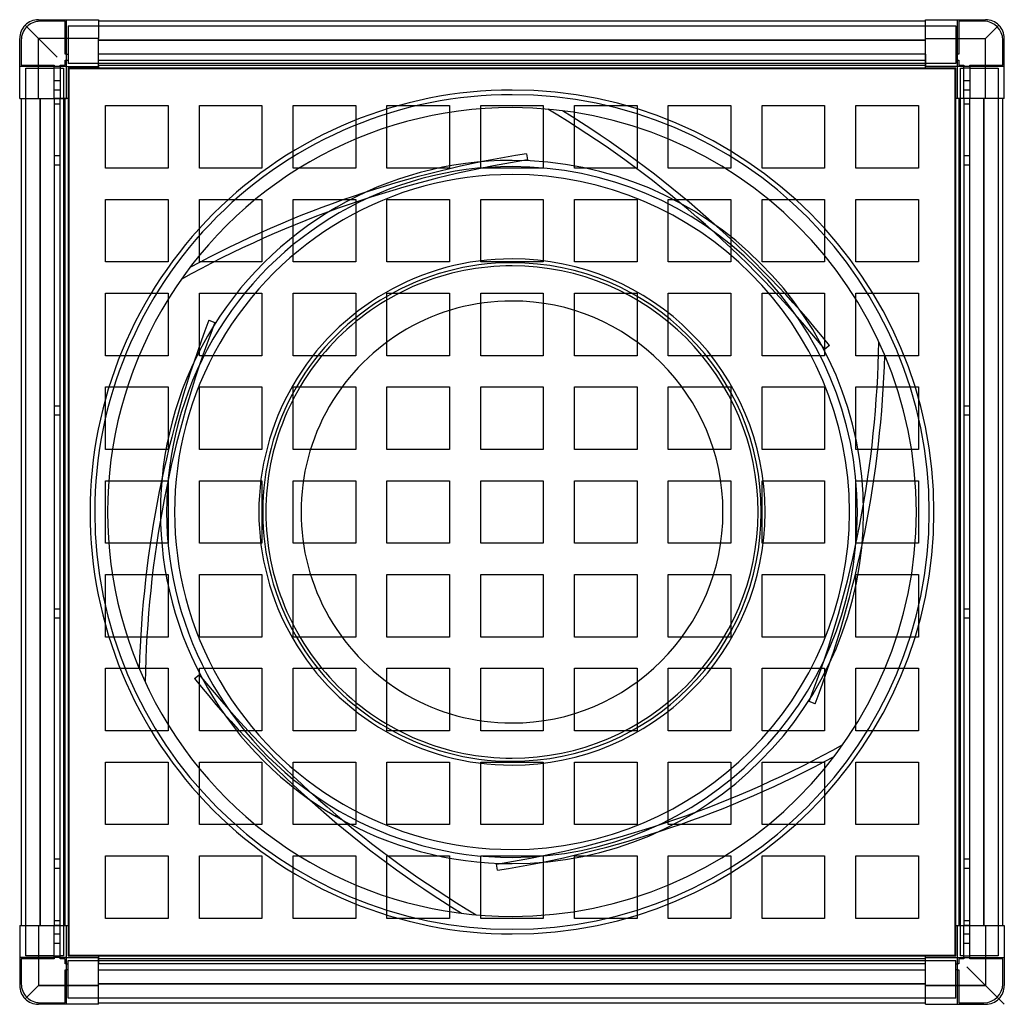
# Model space of a CAD drawing. Header units: millimetres. Extents: x -315 to 315, y -315 to 315.
import ezdxf

# ---------------------------------------------------------------- set-up
doc = ezdxf.new("R2010")
doc.units = ezdxf.units.MM
doc.layers.add('HIDDEN', color=7, linetype='Continuous')
doc.layers.add('THICK', color=7, linetype='Continuous')

msp = doc.modelspace()

# ---------------------------------------------------------------- linework, layer by layer
at = {"layer": 'HIDDEN'}
for p, q in [((-303, 315), (-303, 315)), ((-303, 315), (-303, 315)), ((-285, 315), (-285, 315)), ((-285, 315), (-285, 315)), ((-285, 285), (-285, 315)), ((-264.6, 315), (-264.6, 315)), ((-264.6, 315), (-264.6, 315)), ((264.6, 315), (264.6, 315)), ((264.6, 315), (264.6, 315)), ((285, 315), (285, 315)), ((285, 285), (285, 315)), ((285, 315), (285, 315)), ((303, 315), (303, 315)), ((303, 315), (303, 315)), ((-303, 303), (-311.49, 311.49)), ((-302, 314), (-302, 314)), ((-286, 314), (-302, 314)), ((-286, 314), (-286, 314)), ((-286, 293), (-286, 314)), ((-284, 311), (284, 311)), ((-284, 311), (-284, 287)), ((-284, 311), (-284, 311)), ((-264.6, 314), (-264.6, 314)), ((-264.6, 314), (-264.6, 314)), ((264.6, 314), (264.6, 314)), ((264.6, 314), (264.6, 314)), ((284, 311), (284, 287)), ((284, 311), (284, 311)), ((286, 314), (286, 314)), ((302, 314), (286, 314)), ((286, 314), (286, 293)), ((302, 314), (302, 314)), ((303, 303), (311.49, 311.49)), ((-315, 303), (-315, 303)), ((-315, 303), (-315, 303)), ((-303, 264.6), (-303, 303)), ((-264.6, 303), (-303, 303)), ((264.6, 303), (303, 303)), ((303, 264.6), (303, 303)), ((315, 303), (315, 303)), ((315, 303), (315, 303)), ((-314, 302), (-314, 302)), ((-314, 302), (-314, 286)), ((-264.6, 302), (264.6, 302)), ((314, 302), (314, 302)), ((314, 286), (314, 302)), ((-286, 293), (-286, 293)), ((-285, 293), (-286, 293)), ((-285, 293), (-284, 293)), ((-284, 293), (-284, 293)), ((-264.6, 293), (-264.6, 293)), ((-264.6, 293), (-264.6, 293)), ((-264.6, 293), (-264.6, 293)), ((-264.6, 293), (-264.6, 293)), ((264.6, 293), (-264.6, 293)), ((-264.6, 289), (-264.6, 293)), ((264.6, 293), (264.6, 293)), ((264.6, 293), (264.6, 289)), ((264.6, 293), (264.6, 293)), ((264.6, 293), (264.6, 293)), ((264.6, 293), (264.6, 293)), ((284, 293), (284, 293)), ((285, 293), (284, 293)), ((286, 293), (285, 293)), ((286, 293), (286, 293)), ((-315, 285), (-315, 285)), ((-315, 285), (-315, 285)), ((-285, 285), (-315, 285)), ((-314, 286), (-314, 286)), ((-314, 286), (-293, 286)), ((-311, 284), (-293, 284)), ((-311, -284), (-311, 284)), ((-311, 284), (-311, 284)), ((-293, 286), (-293, 285)), ((-293, 286), (-293, 286)), ((-293, 264.6), (-293, 285)), ((-293, 284), (-293, 284)), ((-289, 284), (-293, 284)), ((-289, 286), (-289, 286)), ((-289, 285), (-289, 286)), ((-289, 286), (-286, 286)), ((-289, 285), (-289, 264.6)), ((-289, 284), (-289, 284)), ((-289, 284), (-287, 284)), ((-287, 284), (-287, -284)), ((-287, 284), (-287, 284)), ((-286, 289), (-285, 289)), ((-286, 289), (-286, 289)), ((-286, 286), (-286, 289)), ((-286, 286), (-286, 286)), ((-285, 289), (-284, 289)), ((-285, 285), (-285, 285)), ((-285, 285), (-285, 285)), ((-285, 285), (-285, 285)), ((-285, 285), (-285, 285)), ((-284, 289), (-284, 289)), ((284, 287), (-284, 287)), ((-284, 287), (-284, 287)), ((-284, 284), (-284, 284)), ((-284, 284), (-284, 284)), ((283.5, 283.5), (-283.5, 283.5)), ((-283.5, 283.5), (-283.5, 283.5)), ((-283.5, 283.5), (-283.5, -283.5)), ((-264.6, 289), (-264.6, 289)), ((-264.6, 289), (-264.6, 289)), ((-264.6, 289), (-264.6, 289)), ((-264.6, 289), (264.6, 289)), ((-264.6, 289), (-264.6, 289)), ((-264.6, 286), (-264.6, 289)), ((-264.6, 285), (-264.6, 286)), ((-264.6, 286), (-264.6, 286)), ((-264.6, 286), (-264.6, 286)), ((-264.6, 286), (-264.6, 286)), ((-264.6, 286), (-264.6, 286)), ((-264.6, 285), (-264.6, 285)), ((-264.6, 285), (-264.6, 285)), ((-264.6, 285), (-264.6, 285)), ((-264.6, 285), (-264.6, 285)), ((-264.6, 285), (-264.6, 285)), ((-264.6, 285), (-264.6, 285)), ((-264.6, 284), (-264.6, 284)), ((-264.6, 284), (-264.6, 284)), ((264.6, 289), (264.6, 289)), ((264.6, 289), (264.6, 289)), ((264.6, 289), (264.6, 289)), ((264.6, 289), (264.6, 289)), ((264.6, 289), (264.6, 286)), ((264.6, 286), (264.6, 285)), ((264.6, 286), (264.6, 286)), ((264.6, 286), (264.6, 286)), ((264.6, 286), (264.6, 286)), ((264.6, 286), (264.6, 286)), ((264.6, 285), (264.6, 285)), ((264.6, 285), (264.6, 285)), ((264.6, 285), (264.6, 285)), ((264.6, 285), (264.6, 285)), ((264.6, 285), (264.6, 285)), ((264.6, 285), (264.6, 285)), ((264.6, 284), (264.6, 284)), ((264.6, 284), (264.6, 284)), ((283.5, 283.5), (283.5, 283.5)), ((283.5, -283.5), (283.5, 283.5)), ((284, 289), (284, 289)), ((285, 289), (284, 289)), ((284, 287), (284, 287)), ((284, 284), (284, 284)), ((284, 284), (284, 284)), ((285, 289), (286, 289)), ((285, 285), (285, 285)), ((315, 285), (285, 285)), ((285, 285), (285, 285)), ((285, 285), (285, 285)), ((285, 285), (285, 285)), ((286, 289), (286, 289)), ((286, 289), (286, 286)), ((286, 286), (286, 286)), ((286, 286), (289, 286)), ((287, 284), (289, 284)), ((287, -284), (287, 284)), ((287, 284), (287, 284)), ((289, 286), (289, 285)), ((289, 286), (289, 286)), ((289, 264.6), (289, 285)), ((289, 284), (289, 284)), ((293, 284), (289, 284)), ((293, 286), (293, 286)), ((293, 285), (293, 286)), ((293, 286), (314, 286)), ((293, 285), (293, 264.6)), ((293, 284), (293, 284)), ((293, 284), (311, 284)), ((311, 284), (311, -284)), ((311, 284), (311, 284)), ((314, 286), (314, 286)), ((315, 285), (315, 285)), ((315, 285), (315, 285)), ((-293, 276), (-289, 276)), ((-293, 276), (-289, 276)), ((289, 276), (293, 276)), ((289, 276), (293, 276)), ((-315, 264.6), (-315, 264.6)), ((-315, 264.6), (-315, 264.6)), ((-314, 264.6), (-314, 264.6)), ((-314, 264.6), (-314, 264.6)), ((-302, -264.6), (-302, 264.6)), ((-289, 270), (-293, 270)), ((-289, 270), (-293, 270)), ((-293, 264.6), (-293, -264.6)), ((-293, 264.6), (-293, 264.6)), ((-293, 264.6), (-293, 264.6)), ((-293, 264.6), (-293, 264.6)), ((-293, 264.6), (-293, 264.6)), ((-289, 264.6), (-293, 264.6)), ((-289, 264.6), (-289, 264.6)), ((-289, 264.6), (-289, 264.6)), ((-289, -264.6), (-289, 264.6)), ((-289, 264.6), (-289, 264.6)), ((-289, 264.6), (-289, 264.6)), ((-286, 264.6), (-289, 264.6)), ((-285, 264.6), (-286, 264.6)), ((-286, 264.6), (-286, 264.6)), ((-286, 264.6), (-286, 264.6)), ((-286, 264.6), (-286, 264.6)), ((-286, 264.6), (-286, 264.6)), ((-285, 264.6), (-285, 264.6)), ((-285, 264.6), (-285, 264.6)), ((-285, 264.6), (-285, 264.6)), ((-285, 264.6), (-285, 264.6)), ((-285, 264.6), (-285, 264.6)), ((-285, 264.6), (-285, 264.6)), ((-284, 264.6), (-284, 264.6)), ((-284, 264.6), (-284, 264.6)), ((284, 264.6), (284, 264.6)), ((284, 264.6), (284, 264.6)), ((285, 264.6), (285, 264.6)), ((285, 264.6), (285, 264.6)), ((285, 264.6), (285, 264.6)), ((285, 264.6), (285, 264.6)), ((285, 264.6), (285, 264.6)), ((286, 264.6), (285, 264.6)), ((285, 264.6), (285, 264.6)), ((286, 264.6), (286, 264.6)), ((286, 264.6), (286, 264.6)), ((289, 264.6), (286, 264.6)), ((286, 264.6), (286, 264.6)), ((286, 264.6), (286, 264.6)), ((293, 270), (289, 270)), ((293, 270), (289, 270)), ((289, 264.6), (289, -264.6)), ((289, 264.6), (289, 264.6)), ((289, 264.6), (289, 264.6)), ((289, 264.6), (289, 264.6)), ((289, 264.6), (289, 264.6)), ((293, 264.6), (289, 264.6)), ((293, 264.6), (293, 264.6)), ((293, 264.6), (293, 264.6)), ((293, -264.6), (293, 264.6)), ((293, 264.6), (293, 264.6)), ((293, 264.6), (293, 264.6)), ((302, 264.6), (302, -264.6)), ((314, 264.6), (314, 264.6)), ((314, 264.6), (314, 264.6)), ((315, 264.6), (315, 264.6)), ((315, 264.6), (315, 264.6)), ((-293, 261), (-293, 261)), ((-289, 261), (-293, 261)), ((-289, 261), (-289, 261)), ((-260, 260), (-260, 260)), ((-260, 220), (-260, 260)), ((-260, 260), (-220, 260)), ((-220, 260), (-220, 260)), ((-220, 260), (-220, 220)), ((-200, 260), (-200, 260)), ((-200, 220), (-200, 260)), ((-200, 260), (-160, 260)), ((-160, 260), (-160, 260)), ((-160, 260), (-160, 220)), ((-140, 260), (-140, 260)), ((-140, 220), (-140, 260)), ((-140, 260), (-100, 260)), ((-100, 260), (-100, 260)), ((-100, 260), (-100, 220)), ((-80, 260), (-80, 260)), ((-80, 220), (-80, 260)), ((-80, 260), (-40, 260)), ((-40, 260), (-40, 260)), ((-40, 260), (-40, 220)), ((-20, 260), (-20, 260)), ((-20, 220), (-20, 260)), ((-20, 260), (20, 260)), ((20, 260), (20, 260)), ((20, 260), (20, 220)), ((40, 260), (40, 260)), ((40, 220), (40, 260)), ((40, 260), (80, 260)), ((80, 260), (80, 260)), ((80, 260), (80, 220)), ((100, 260), (100, 260)), ((100, 220), (100, 260)), ((100, 260), (140, 260)), ((140, 260), (140, 260)), ((140, 260), (140, 220)), ((160, 260), (160, 260)), ((160, 220), (160, 260)), ((160, 260), (200, 260)), ((200, 260), (200, 260)), ((200, 260), (200, 220)), ((220, 260), (220, 260)), ((220, 220), (220, 260)), ((220, 260), (260, 260)), ((260, 260), (260, 260)), ((260, 260), (260, 220)), ((289, 261), (289, 261)), ((293, 261), (289, 261)), ((293, 261), (293, 261)), ((22.97, 257.73), (22.97, 257.73)), ((32.34, 256.72), (32.34, 256.72)), ((-293, 228), (-289, 228)), ((-293, 228), (-289, 228)), ((9.25, 229.27), (9.87, 225.32)), ((9.25, 229.27), (9.25, 229.27)), ((289, 228), (293, 228)), ((289, 228), (293, 228)), ((-289, 222), (-293, 222)), ((-289, 222), (-293, 222)), ((9.87, 225.32), (9.87, 225.32)), ((293, 222), (289, 222)), ((293, 222), (289, 222)), ((-260, 220), (-260, 220)), ((-220, 220), (-260, 220)), ((-220, 220), (-220, 220)), ((-200, 220), (-200, 220)), ((-160, 220), (-200, 220)), ((-160, 220), (-160, 220)), ((-140, 220), (-140, 220)), ((-100, 220), (-140, 220)), ((-100, 220), (-100, 220)), ((-80, 220), (-80, 220)), ((-40, 220), (-80, 220)), ((-40, 220), (-40, 220)), ((-20, 220), (-20, 220)), ((20, 220), (-20, 220)), ((20, 220), (20, 220)), ((40, 220), (40, 220)), ((80, 220), (40, 220)), ((80, 220), (80, 220)), ((100, 220), (100, 220)), ((140, 220), (100, 220)), ((140, 220), (140, 220)), ((160, 220), (160, 220)), ((200, 220), (160, 220)), ((200, 220), (200, 220)), ((220, 220), (220, 220)), ((260, 220), (220, 220)), ((260, 220), (260, 220)), ((-260, 200), (-260, 200)), ((-260, 160), (-260, 200)), ((-260, 200), (-220, 200)), ((-220, 200), (-220, 200)), ((-220, 200), (-220, 160)), ((-200, 200), (-200, 200)), ((-200, 160), (-200, 200)), ((-200, 200), (-160, 200)), ((-160, 200), (-160, 200)), ((-160, 200), (-160, 160)), ((-140, 200), (-140, 200)), ((-140, 160), (-140, 200)), ((-140, 200), (-100, 200)), ((-100, 200), (-100, 200)), ((-100, 200), (-100, 160)), ((-80, 200), (-80, 200)), ((-80, 160), (-80, 200)), ((-80, 200), (-40, 200)), ((-40, 200), (-40, 200)), ((-40, 200), (-40, 160)), ((-20, 200), (-20, 200)), ((-20, 160), (-20, 200)), ((-20, 200), (20, 200)), ((20, 200), (20, 200)), ((20, 200), (20, 160)), ((40, 200), (40, 200)), ((40, 160), (40, 200)), ((40, 200), (80, 200)), ((80, 200), (80, 200)), ((80, 200), (80, 160)), ((100, 200), (100, 200)), ((100, 160), (100, 200)), ((100, 200), (140, 200)), ((140, 200), (140, 200)), ((140, 200), (140, 160)), ((160, 200), (160, 200)), ((160, 160), (160, 200)), ((160, 200), (200, 200)), ((200, 200), (200, 200)), ((200, 200), (200, 160)), ((220, 200), (220, 200)), ((220, 160), (220, 200)), ((220, 200), (260, 200)), ((260, 200), (260, 200)), ((260, 200), (260, 160)), ((-260, 160), (-260, 160)), ((-220, 160), (-260, 160)), ((-220, 160), (-220, 160)), ((-200, 160), (-200, 160)), ((-160, 160), (-200, 160)), ((-160, 160), (-160, 160)), ((-140, 160), (-140, 160)), ((-100, 160), (-140, 160)), ((-100, 160), (-100, 160)), ((-80, 160), (-80, 160)), ((-40, 160), (-80, 160)), ((-40, 160), (-40, 160)), ((-20, 160), (-20, 160)), ((20, 160), (-20, 160)), ((20, 160), (20, 160)), ((40, 160), (40, 160)), ((80, 160), (40, 160)), ((80, 160), (80, 160)), ((100, 160), (100, 160)), ((140, 160), (100, 160)), ((140, 160), (140, 160)), ((160, 160), (160, 160)), ((200, 160), (160, 160)), ((200, 160), (200, 160)), ((220, 160), (220, 160)), ((260, 160), (220, 160)), ((260, 160), (260, 160)), ((-206.16, 156.37), (-206.16, 156.37)), ((-211.72, 148.76), (-211.72, 148.76)), ((-260, 140), (-260, 140)), ((-260, 100), (-260, 140)), ((-260, 140), (-220, 140)), ((-220, 140), (-220, 140)), ((-220, 140), (-220, 100)), ((-200, 140), (-200, 140)), ((-200, 100), (-200, 140)), ((-200, 140), (-160, 140)), ((-160, 140), (-160, 140)), ((-160, 140), (-160, 100)), ((-140, 140), (-140, 140)), ((-140, 100), (-140, 140)), ((-140, 140), (-100, 140)), ((-100, 140), (-100, 140)), ((-100, 140), (-100, 100)), ((-80, 140), (-80, 140)), ((-80, 100), (-80, 140)), ((-80, 140), (-40, 140)), ((-40, 140), (-40, 140)), ((-40, 140), (-40, 100)), ((-20, 140), (-20, 140)), ((-20, 100), (-20, 140)), ((-20, 140), (20, 140)), ((20, 140), (20, 140)), ((20, 140), (20, 100)), ((40, 140), (40, 140)), ((40, 100), (40, 140)), ((40, 140), (80, 140)), ((80, 140), (80, 140)), ((80, 140), (80, 100)), ((100, 140), (100, 140)), ((100, 100), (100, 140)), ((100, 140), (140, 140)), ((140, 140), (140, 140)), ((140, 140), (140, 100)), ((160, 140), (160, 140)), ((160, 100), (160, 140)), ((160, 140), (200, 140)), ((200, 140), (200, 140)), ((200, 140), (200, 100)), ((220, 140), (220, 140)), ((220, 100), (220, 140)), ((220, 140), (260, 140)), ((260, 140), (260, 140)), ((260, 140), (260, 100)), ((-193.93, 122.64), (-190.19, 121.21)), ((-193.93, 122.64), (-193.93, 122.64)), ((-190.19, 121.21), (-190.19, 121.21)), ((234.68, 108.97), (234.68, 108.97)), ((203.18, 106.63), (200.07, 104.11)), ((200.07, 104.11), (200.07, 104.11)), ((203.18, 106.63), (203.18, 106.63)), ((-260, 100), (-260, 100)), ((-220, 100), (-260, 100)), ((-220, 100), (-220, 100)), ((-200, 100), (-200, 100)), ((-160, 100), (-200, 100)), ((-160, 100), (-160, 100)), ((-140, 100), (-140, 100)), ((-100, 100), (-140, 100)), ((-100, 100), (-100, 100)), ((-80, 100), (-80, 100)), ((-40, 100), (-80, 100)), ((-40, 100), (-40, 100)), ((-20, 100), (-20, 100)), ((20, 100), (-20, 100)), ((20, 100), (20, 100)), ((40, 100), (40, 100)), ((80, 100), (40, 100)), ((80, 100), (80, 100)), ((100, 100), (100, 100)), ((140, 100), (100, 100)), ((140, 100), (140, 100)), ((160, 100), (160, 100)), ((200, 100), (160, 100)), ((200, 100), (200, 100)), ((220, 100), (220, 100)), ((260, 100), (220, 100)), ((238.5, 100.35), (238.5, 100.35)), ((260, 100), (260, 100)), ((-260, 80), (-260, 80)), ((-260, 40), (-260, 80)), ((-260, 80), (-220, 80)), ((-220, 80), (-220, 80)), ((-220, 80), (-220, 40)), ((-200, 80), (-200, 80)), ((-200, 40), (-200, 80)), ((-200, 80), (-160, 80)), ((-160, 80), (-160, 80)), ((-160, 80), (-160, 40)), ((-140, 80), (-140, 80)), ((-140, 40), (-140, 80)), ((-140, 80), (-100, 80)), ((-100, 80), (-100, 80)), ((-100, 80), (-100, 40)), ((-80, 80), (-80, 80)), ((-80, 40), (-80, 80)), ((-80, 80), (-40, 80)), ((-40, 80), (-40, 80)), ((-40, 80), (-40, 40)), ((-20, 80), (-20, 80)), ((-20, 40), (-20, 80)), ((-20, 80), (20, 80)), ((20, 80), (20, 80)), ((20, 80), (20, 40)), ((40, 80), (40, 80)), ((40, 40), (40, 80)), ((40, 80), (80, 80)), ((80, 80), (80, 80)), ((80, 80), (80, 40)), ((100, 80), (100, 80)), ((100, 40), (100, 80)), ((100, 80), (140, 80)), ((140, 80), (140, 80)), ((140, 80), (140, 40)), ((160, 80), (160, 80)), ((160, 40), (160, 80)), ((160, 80), (200, 80)), ((200, 80), (200, 80)), ((200, 80), (200, 40)), ((220, 80), (220, 80)), ((220, 40), (220, 80)), ((220, 80), (260, 80)), ((260, 80), (260, 80)), ((260, 80), (260, 40)), ((-293, 68), (-289, 68)), ((-293, 68), (-289, 68)), ((289, 68), (293, 68)), ((289, 68), (293, 68)), ((-289, 62), (-293, 62)), ((-289, 62), (-293, 62)), ((293, 62), (289, 62)), ((293, 62), (289, 62)), ((-260, 40), (-260, 40)), ((-220, 40), (-260, 40)), ((-220, 40), (-220, 40)), ((-200, 40), (-200, 40)), ((-160, 40), (-200, 40)), ((-160, 40), (-160, 40)), ((-140, 40), (-140, 40)), ((-100, 40), (-140, 40)), ((-100, 40), (-100, 40)), ((-80, 40), (-80, 40)), ((-40, 40), (-80, 40)), ((-40, 40), (-40, 40)), ((-20, 40), (-20, 40)), ((20, 40), (-20, 40)), ((20, 40), (20, 40)), ((40, 40), (40, 40)), ((80, 40), (40, 40)), ((80, 40), (80, 40)), ((100, 40), (100, 40)), ((140, 40), (100, 40)), ((140, 40), (140, 40)), ((160, 40), (160, 40)), ((200, 40), (160, 40)), ((200, 40), (200, 40)), ((220, 40), (220, 40)), ((260, 40), (220, 40)), ((260, 40), (260, 40)), ((-260, 20), (-260, 20)), ((-260, -20), (-260, 20)), ((-260, 20), (-220, 20)), ((-220, 20), (-220, 20)), ((-220, 20), (-220, -20)), ((-200, 20), (-200, 20)), ((-200, -20), (-200, 20)), ((-200, 20), (-160, 20)), ((-160, 20), (-160, 20)), ((-160, 20), (-160, -20)), ((-140, 20), (-140, 20)), ((-140, -20), (-140, 20)), ((-140, 20), (-100, 20)), ((-100, 20), (-100, 20)), ((-100, 20), (-100, -20)), ((-80, 20), (-80, 20)), ((-80, -20), (-80, 20)), ((-80, 20), (-40, 20)), ((-40, 20), (-40, 20)), ((-40, 20), (-40, -20)), ((-20, 20), (-20, 20)), ((-20, -20), (-20, 20)), ((-20, 20), (20, 20)), ((20, 20), (20, 20)), ((20, 20), (20, -20)), ((40, 20), (40, 20)), ((40, -20), (40, 20)), ((40, 20), (80, 20)), ((80, 20), (80, 20)), ((80, 20), (80, -20)), ((100, 20), (100, 20)), ((100, -20), (100, 20)), ((100, 20), (140, 20)), ((140, 20), (140, 20)), ((140, 20), (140, -20)), ((160, 20), (160, 20)), ((160, -20), (160, 20)), ((160, 20), (200, 20)), ((200, 20), (200, 20)), ((200, 20), (200, -20)), ((220, 20), (220, 20)), ((220, -20), (220, 20)), ((220, 20), (260, 20)), ((260, 20), (260, 20)), ((260, 20), (260, -20)), ((-260, -20), (-260, -20)), ((-220, -20), (-260, -20)), ((-220, -20), (-220, -20)), ((-200, -20), (-200, -20)), ((-160, -20), (-200, -20)), ((-160, -20), (-160, -20)), ((-140, -20), (-140, -20)), ((-100, -20), (-140, -20)), ((-100, -20), (-100, -20)), ((-80, -20), (-80, -20)), ((-40, -20), (-80, -20)), ((-40, -20), (-40, -20)), ((-20, -20), (-20, -20)), ((20, -20), (-20, -20)), ((20, -20), (20, -20)), ((40, -20), (40, -20)), ((80, -20), (40, -20)), ((80, -20), (80, -20)), ((100, -20), (100, -20)), ((140, -20), (100, -20)), ((140, -20), (140, -20)), ((160, -20), (160, -20)), ((200, -20), (160, -20)), ((200, -20), (200, -20)), ((220, -20), (220, -20)), ((260, -20), (220, -20)), ((260, -20), (260, -20)), ((-260, -40), (-260, -40)), ((-260, -80), (-260, -40)), ((-260, -40), (-220, -40)), ((-220, -40), (-220, -40)), ((-220, -40), (-220, -80)), ((-200, -40), (-200, -40)), ((-200, -80), (-200, -40)), ((-200, -40), (-160, -40)), ((-160, -40), (-160, -40)), ((-160, -40), (-160, -80)), ((-140, -40), (-140, -40)), ((-140, -80), (-140, -40)), ((-140, -40), (-100, -40)), ((-100, -40), (-100, -40)), ((-100, -40), (-100, -80)), ((-80, -40), (-80, -40)), ((-80, -80), (-80, -40)), ((-80, -40), (-40, -40)), ((-40, -40), (-40, -40)), ((-40, -40), (-40, -80)), ((-20, -40), (-20, -40)), ((-20, -80), (-20, -40)), ((-20, -40), (20, -40)), ((20, -40), (20, -40)), ((20, -40), (20, -80)), ((40, -40), (40, -40)), ((40, -80), (40, -40)), ((40, -40), (80, -40)), ((80, -40), (80, -40)), ((80, -40), (80, -80)), ((100, -40), (100, -40)), ((100, -80), (100, -40)), ((100, -40), (140, -40)), ((140, -40), (140, -40)), ((140, -40), (140, -80)), ((160, -40), (160, -40)), ((160, -80), (160, -40)), ((160, -40), (200, -40)), ((200, -40), (200, -40)), ((200, -40), (200, -80)), ((220, -40), (220, -40)), ((220, -80), (220, -40)), ((220, -40), (260, -40)), ((260, -40), (260, -40)), ((260, -40), (260, -80)), ((-293, -62), (-289, -62)), ((-293, -62), (-289, -62)), ((289, -62), (293, -62)), ((289, -62), (293, -62)), ((-289, -68), (-293, -68)), ((-289, -68), (-293, -68)), ((293, -68), (289, -68)), ((293, -68), (289, -68)), ((-260, -80), (-260, -80)), ((-220, -80), (-260, -80)), ((-220, -80), (-220, -80)), ((-200, -80), (-200, -80)), ((-160, -80), (-200, -80)), ((-160, -80), (-160, -80)), ((-140, -80), (-140, -80)), ((-100, -80), (-140, -80)), ((-100, -80), (-100, -80)), ((-80, -80), (-80, -80)), ((-40, -80), (-80, -80)), ((-40, -80), (-40, -80)), ((-20, -80), (-20, -80)), ((20, -80), (-20, -80)), ((20, -80), (20, -80)), ((40, -80), (40, -80)), ((80, -80), (40, -80)), ((80, -80), (80, -80)), ((100, -80), (100, -80)), ((140, -80), (100, -80)), ((140, -80), (140, -80)), ((160, -80), (160, -80)), ((200, -80), (160, -80)), ((200, -80), (200, -80)), ((220, -80), (220, -80)), ((260, -80), (220, -80)), ((260, -80), (260, -80)), ((-260, -100), (-260, -100)), ((-260, -140), (-260, -100)), ((-260, -100), (-220, -100)), ((-238.5, -100.35), (-238.5, -100.35)), ((-220, -100), (-220, -100)), ((-220, -100), (-220, -140)), ((-200, -100), (-200, -100)), ((-200, -140), (-200, -100)), ((-200, -100), (-160, -100)), ((-160, -100), (-160, -100)), ((-160, -100), (-160, -140)), ((-140, -100), (-140, -100)), ((-140, -140), (-140, -100)), ((-140, -100), (-100, -100)), ((-100, -100), (-100, -100)), ((-100, -100), (-100, -140)), ((-80, -100), (-80, -100)), ((-80, -140), (-80, -100)), ((-80, -100), (-40, -100)), ((-40, -100), (-40, -100)), ((-40, -100), (-40, -140)), ((-20, -100), (-20, -100)), ((-20, -140), (-20, -100)), ((-20, -100), (20, -100)), ((20, -100), (20, -100)), ((20, -100), (20, -140)), ((40, -100), (40, -100)), ((40, -140), (40, -100)), ((40, -100), (80, -100)), ((80, -100), (80, -100)), ((80, -100), (80, -140)), ((100, -100), (100, -100)), ((100, -140), (100, -100)), ((100, -100), (140, -100)), ((140, -100), (140, -100)), ((140, -100), (140, -140)), ((160, -100), (160, -100)), ((160, -140), (160, -100)), ((160, -100), (200, -100)), ((200, -100), (200, -100)), ((200, -100), (200, -140)), ((220, -100), (220, -100)), ((220, -140), (220, -100)), ((220, -100), (260, -100)), ((260, -100), (260, -100)), ((260, -100), (260, -140)), ((-203.18, -106.63), (-200.07, -104.11)), ((-203.18, -106.63), (-203.18, -106.63)), ((-200.07, -104.11), (-200.07, -104.11)), ((-234.68, -108.97), (-234.68, -108.97)), ((193.93, -122.64), (190.19, -121.21)), ((190.19, -121.21), (190.19, -121.21)), ((193.93, -122.64), (193.93, -122.64)), ((-260, -140), (-260, -140)), ((-220, -140), (-260, -140)), ((-220, -140), (-220, -140)), ((-200, -140), (-200, -140)), ((-160, -140), (-200, -140)), ((-160, -140), (-160, -140)), ((-140, -140), (-140, -140)), ((-100, -140), (-140, -140)), ((-100, -140), (-100, -140)), ((-80, -140), (-80, -140)), ((-40, -140), (-80, -140)), ((-40, -140), (-40, -140)), ((-20, -140), (-20, -140)), ((20, -140), (-20, -140)), ((20, -140), (20, -140)), ((40, -140), (40, -140)), ((80, -140), (40, -140)), ((80, -140), (80, -140)), ((100, -140), (100, -140)), ((140, -140), (100, -140)), ((140, -140), (140, -140)), ((160, -140), (160, -140)), ((200, -140), (160, -140)), ((200, -140), (200, -140)), ((220, -140), (220, -140)), ((260, -140), (220, -140)), ((260, -140), (260, -140)), ((211.72, -148.76), (211.72, -148.76)), ((206.16, -156.37), (206.16, -156.37)), ((-260, -160), (-260, -160)), ((-260, -200), (-260, -160)), ((-260, -160), (-220, -160)), ((-220, -160), (-220, -160)), ((-220, -160), (-220, -200)), ((-200, -160), (-200, -160)), ((-200, -200), (-200, -160)), ((-200, -160), (-160, -160)), ((-160, -160), (-160, -160)), ((-160, -160), (-160, -200)), ((-140, -160), (-140, -160)), ((-140, -200), (-140, -160)), ((-140, -160), (-100, -160)), ((-100, -160), (-100, -160)), ((-100, -160), (-100, -200)), ((-80, -160), (-80, -160)), ((-80, -200), (-80, -160)), ((-80, -160), (-40, -160)), ((-40, -160), (-40, -160)), ((-40, -160), (-40, -200)), ((-20, -160), (-20, -160)), ((-20, -200), (-20, -160)), ((-20, -160), (20, -160)), ((20, -160), (20, -160)), ((20, -160), (20, -200)), ((40, -160), (40, -160)), ((40, -200), (40, -160)), ((40, -160), (80, -160)), ((80, -160), (80, -160)), ((80, -160), (80, -200)), ((100, -160), (100, -160)), ((100, -200), (100, -160)), ((100, -160), (140, -160)), ((140, -160), (140, -160)), ((140, -160), (140, -200)), ((160, -160), (160, -160)), ((160, -200), (160, -160)), ((160, -160), (200, -160)), ((200, -160), (200, -160)), ((200, -160), (200, -200)), ((220, -160), (220, -160)), ((220, -200), (220, -160)), ((220, -160), (260, -160)), ((260, -160), (260, -160)), ((260, -160), (260, -200)), ((-260, -200), (-260, -200)), ((-220, -200), (-260, -200)), ((-220, -200), (-220, -200)), ((-200, -200), (-200, -200)), ((-160, -200), (-200, -200)), ((-160, -200), (-160, -200)), ((-140, -200), (-140, -200)), ((-100, -200), (-140, -200)), ((-100, -200), (-100, -200)), ((-80, -200), (-80, -200)), ((-40, -200), (-80, -200)), ((-40, -200), (-40, -200)), ((-20, -200), (-20, -200)), ((20, -200), (-20, -200)), ((20, -200), (20, -200)), ((40, -200), (40, -200)), ((80, -200), (40, -200)), ((80, -200), (80, -200)), ((100, -200), (100, -200)), ((140, -200), (100, -200)), ((140, -200), (140, -200)), ((160, -200), (160, -200)), ((200, -200), (160, -200)), ((200, -200), (200, -200)), ((220, -200), (220, -200)), ((260, -200), (220, -200)), ((260, -200), (260, -200)), ((-260, -220), (-260, -220)), ((-260, -260), (-260, -220)), ((-260, -220), (-220, -220)), ((-220, -220), (-220, -220)), ((-220, -220), (-220, -260)), ((-200, -220), (-200, -220)), ((-200, -260), (-200, -220)), ((-200, -220), (-160, -220)), ((-160, -220), (-160, -220)), ((-160, -220), (-160, -260)), ((-140, -220), (-140, -220)), ((-140, -260), (-140, -220)), ((-140, -220), (-100, -220)), ((-100, -220), (-100, -220)), ((-100, -220), (-100, -260)), ((-80, -220), (-80, -220)), ((-80, -260), (-80, -220)), ((-80, -220), (-40, -220)), ((-40, -220), (-40, -220)), ((-40, -220), (-40, -260)), ((-20, -220), (-20, -220)), ((-20, -260), (-20, -220)), ((-20, -220), (20, -220)), ((20, -220), (20, -220)), ((20, -220), (20, -260)), ((40, -220), (40, -220)), ((40, -260), (40, -220)), ((40, -220), (80, -220)), ((80, -220), (80, -220)), ((80, -220), (80, -260)), ((100, -220), (100, -220)), ((100, -260), (100, -220)), ((100, -220), (140, -220)), ((140, -220), (140, -220)), ((140, -220), (140, -260)), ((160, -220), (160, -220)), ((160, -260), (160, -220)), ((160, -220), (200, -220)), ((200, -220), (200, -220)), ((200, -220), (200, -260)), ((220, -220), (220, -220)), ((220, -260), (220, -220)), ((220, -220), (260, -220)), ((260, -220), (260, -220)), ((260, -220), (260, -260)), ((-293, -222), (-289, -222)), ((-293, -222), (-289, -222)), ((-9.25, -229.27), (-9.87, -225.32)), ((-9.87, -225.32), (-9.87, -225.32)), ((289, -222), (293, -222)), ((289, -222), (293, -222)), ((-289, -228), (-293, -228)), ((-289, -228), (-293, -228)), ((-9.25, -229.27), (-9.25, -229.27)), ((293, -228), (289, -228)), ((293, -228), (289, -228)), ((-32.34, -256.72), (-32.34, -256.72)), ((-22.97, -257.73), (-22.97, -257.73)), ((-293, -261.5), (-293, -261.5)), ((-289, -261.5), (-293, -261.5)), ((-289, -261.5), (-289, -261.5)), ((-260, -260), (-260, -260)), ((-220, -260), (-260, -260)), ((-220, -260), (-220, -260)), ((-200, -260), (-200, -260)), ((-160, -260), (-200, -260)), ((-160, -260), (-160, -260)), ((-140, -260), (-140, -260)), ((-100, -260), (-140, -260)), ((-100, -260), (-100, -260)), ((-80, -260), (-80, -260)), ((-40, -260), (-80, -260)), ((-40, -260), (-40, -260)), ((-20, -260), (-20, -260)), ((20, -260), (-20, -260)), ((20, -260), (20, -260)), ((40, -260), (40, -260)), ((80, -260), (40, -260)), ((80, -260), (80, -260)), ((100, -260), (100, -260)), ((140, -260), (100, -260)), ((140, -260), (140, -260)), ((160, -260), (160, -260)), ((200, -260), (160, -260)), ((200, -260), (200, -260)), ((220, -260), (220, -260)), ((260, -260), (220, -260)), ((260, -260), (260, -260)), ((289, -261.5), (289, -261.5)), ((293, -261.5), (289, -261.5)), ((293, -261.5), (293, -261.5)), ((-315, -264.6), (-315, -264.6)), ((-315, -264.6), (-315, -264.6)), ((-314, -264.6), (-314, -264.6)), ((-314, -264.6), (-314, -264.6)), ((-303, -264.6), (-303, -303)), ((-293, -285), (-293, -264.6)), ((-293, -264.6), (-293, -264.6)), ((-293, -264.6), (-293, -264.6)), ((-293, -264.6), (-293, -264.6)), ((-293, -264.6), (-293, -264.6)), ((-289, -264.6), (-293, -264.6)), ((-293, -270), (-289, -270)), ((-293, -270), (-289, -270)), ((-289, -264.6), (-289, -264.6)), ((-289, -264.6), (-289, -264.6)), ((-289, -285), (-289, -264.6)), ((-289, -264.6), (-289, -264.6)), ((-289, -264.6), (-289, -264.6)), ((-289, -264.6), (-286, -264.6)), ((-286, -264.6), (-285, -264.6)), ((-286, -264.6), (-286, -264.6)), ((-286, -264.6), (-286, -264.6)), ((-286, -264.6), (-286, -264.6)), ((-286, -264.6), (-286, -264.6)), ((-285, -264.6), (-285, -264.6)), ((-285, -264.6), (-285, -264.6)), ((-285, -264.6), (-285, -264.6)), ((-285, -264.6), (-285, -264.6)), ((-285, -264.6), (-285, -264.6)), ((-285, -264.6), (-285, -264.6)), ((-284, -264.6), (-284, -264.6)), ((-284, -264.6), (-284, -264.6)), ((284, -264.6), (284, -264.6)), ((284, -264.6), (284, -264.6)), ((285, -264.6), (285, -264.6)), ((285, -264.6), (285, -264.6)), ((285, -264.6), (285, -264.6)), ((285, -264.6), (285, -264.6)), ((285, -264.6), (285, -264.6)), ((285, -264.6), (286, -264.6)), ((285, -264.6), (285, -264.6)), ((286, -264.6), (286, -264.6)), ((286, -264.6), (286, -264.6)), ((286, -264.6), (289, -264.6)), ((286, -264.6), (286, -264.6)), ((286, -264.6), (286, -264.6)), ((289, -285), (289, -264.6)), ((289, -264.6), (289, -264.6)), ((289, -264.6), (289, -264.6)), ((289, -264.6), (289, -264.6)), ((289, -264.6), (289, -264.6)), ((293, -264.6), (289, -264.6)), ((289, -270), (293, -270)), ((289, -270), (293, -270)), ((293, -264.6), (293, -264.6)), ((293, -264.6), (293, -264.6)), ((293, -285), (293, -264.6)), ((293, -264.6), (293, -264.6)), ((293, -264.6), (293, -264.6)), ((303, -264.6), (303, -303)), ((314, -264.6), (314, -264.6)), ((314, -264.6), (314, -264.6)), ((315, -264.6), (315, -264.6)), ((315, -264.6), (315, -264.6)), ((-289, -276), (-293, -276)), ((-289, -276), (-293, -276)), ((293, -276), (289, -276)), ((293, -276), (289, -276)), ((-283.5, -283.5), (283.5, -283.5)), ((-283.5, -283.5), (-283.5, -283.5)), ((283.5, -283.5), (283.5, -283.5)), ((-315, -285), (-315, -285)), ((-315, -285), (-315, -285)), ((-285, -285), (-315, -285)), ((-314, -286), (-314, -286)), ((-314, -286), (-314, -302)), ((-293, -286), (-314, -286)), ((-293, -284), (-311, -284)), ((-311, -284), (-311, -284)), ((-293, -284), (-293, -284)), ((-293, -284), (-289, -284)), ((-293, -285), (-293, -286)), ((-293, -286), (-293, -286)), ((-289, -284), (-289, -284)), ((-287, -284), (-289, -284)), ((-289, -286), (-289, -285)), ((-289, -286), (-289, -286)), ((-286, -286), (-289, -286)), ((-287, -284), (-287, -284)), ((-286, -286), (-286, -286)), ((-286, -289), (-286, -286)), ((-286, -289), (-286, -289)), ((-285, -289), (-286, -289)), ((-285, -285), (-285, -285)), ((-285, -285), (-285, -285)), ((-285, -285), (-285, -285)), ((-285, -315), (-285, -285)), ((-285, -285), (-285, -285)), ((-285, -289), (-284, -289)), ((-284, -284), (-284, -284)), ((-284, -284), (-284, -284)), ((-284, -287), (284, -287)), ((-284, -311), (-284, -287)), ((-284, -287), (-284, -287)), ((-284, -289), (-284, -289)), ((-264.6, -284), (-264.6, -284)), ((-264.6, -284), (-264.6, -284)), ((-264.6, -285), (-264.6, -285)), ((-264.6, -285), (-264.6, -286)), ((-264.6, -285), (-264.6, -285)), ((-264.6, -285), (-264.6, -285)), ((-264.6, -285), (-264.6, -285)), ((-264.6, -285), (-264.6, -285)), ((-264.6, -285), (-264.6, -285)), ((-264.6, -286), (-264.6, -286)), ((-264.6, -286), (-264.6, -286)), ((-264.6, -286), (-264.6, -289)), ((-264.6, -286), (-264.6, -286)), ((-264.6, -286), (-264.6, -286)), ((-264.6, -289), (-264.6, -289)), ((-264.6, -289), (-264.6, -289)), ((-264.6, -289), (-264.6, -289)), ((-264.6, -289), (-264.6, -289)), ((264.6, -289), (-264.6, -289)), ((-264.6, -293), (-264.6, -289)), ((264.6, -284), (264.6, -284)), ((264.6, -284), (264.6, -284)), ((264.6, -285), (264.6, -285)), ((264.6, -286), (264.6, -285)), ((264.6, -285), (264.6, -285)), ((264.6, -285), (264.6, -285)), ((264.6, -285), (264.6, -285)), ((264.6, -285), (264.6, -285)), ((264.6, -285), (264.6, -285)), ((264.6, -286), (264.6, -286)), ((264.6, -286), (264.6, -286)), ((264.6, -289), (264.6, -286)), ((264.6, -286), (264.6, -286)), ((264.6, -286), (264.6, -286)), ((264.6, -289), (264.6, -289)), ((264.6, -293), (264.6, -289)), ((264.6, -289), (264.6, -289)), ((264.6, -289), (264.6, -289)), ((264.6, -289), (264.6, -289)), ((284, -284), (284, -284)), ((284, -284), (284, -284)), ((284, -311), (284, -287)), ((284, -287), (284, -287)), ((284, -289), (284, -289)), ((284, -289), (285, -289)), ((285, -285), (285, -285)), ((285, -285), (285, -285)), ((285, -285), (285, -285)), ((285, -315), (285, -285)), ((285, -285), (285, -285)), ((285, -285), (315, -285)), ((286, -289), (285, -289)), ((286, -286), (286, -286)), ((289, -286), (286, -286)), ((286, -286), (286, -289)), ((286, -289), (286, -289)), ((289, -284), (287, -284)), ((287, -284), (287, -284)), ((289, -284), (289, -284)), ((289, -284), (293, -284)), ((289, -285), (289, -286)), ((289, -286), (289, -286)), ((293, -284), (293, -284)), ((311, -284), (293, -284)), ((293, -286), (293, -285)), ((293, -286), (293, -286)), ((314, -286), (293, -286)), ((311, -284), (311, -284)), ((314, -286), (314, -286)), ((314, -302), (314, -286)), ((315, -285), (315, -285)), ((315, -285), (315, -285)), ((-286, -293), (-285, -293)), ((-286, -293), (-286, -293)), ((-286, -314), (-286, -293)), ((-284, -293), (-285, -293)), ((-284, -293), (-284, -293)), ((-264.6, -293), (-264.6, -293)), ((-264.6, -293), (-264.6, -293)), ((-264.6, -293), (-264.6, -293)), ((-264.6, -293), (264.6, -293)), ((-264.6, -293), (-264.6, -293)), ((264.6, -293), (264.6, -293)), ((264.6, -293), (264.6, -293)), ((264.6, -293), (264.6, -293)), ((264.6, -293), (264.6, -293)), ((284, -293), (284, -293)), ((285, -293), (284, -293)), ((285, -293), (286, -293)), ((286, -293), (286, -293)), ((286, -293), (286, -314)), ((311.49, -311.49), (291, -291)), ((-314, -302), (-314, -302)), ((264.6, -302), (-264.6, -302)), ((314, -302), (314, -302)), ((-315, -303), (-315, -303)), ((-315, -303), (-315, -303)), ((-303, -303), (-311.49, -311.49)), ((-264.6, -303), (-303, -303)), ((303, -303), (264.6, -303)), ((315, -303), (315, -303)), ((315, -303), (315, -303)), ((-303, -315), (-303, -315)), ((-303, -315), (-303, -315)), ((-302, -314), (-302, -314)), ((-302, -314), (-286, -314)), ((-286, -314), (-286, -314)), ((-285, -315), (-285, -315)), ((-285, -315), (-285, -315)), ((284, -311), (-284, -311)), ((-284, -311), (-284, -311)), ((-264.6, -314), (-264.6, -314)), ((-264.6, -314), (-264.6, -314)), ((-264.6, -315), (-264.6, -315)), ((-264.6, -315), (-264.6, -315)), ((264.6, -314), (264.6, -314)), ((264.6, -314), (264.6, -314)), ((264.6, -315), (264.6, -315)), ((264.6, -315), (264.6, -315)), ((284, -311), (284, -311)), ((285, -315), (285, -315)), ((285, -315), (285, -315)), ((286, -314), (302, -314)), ((286, -314), (286, -314)), ((302, -314), (302, -314)), ((303, -315), (303, -315)), ((303, -315), (303, -315))]:
    msp.add_line(p, q, dxfattribs=at)
for centre, radius, start, end in [((-302, 302), 12, 89.99998, 180.00002), ((302, 302), 12, 0, 89.99998), ((0, 0), 258.75, 89.99998, 270.00002), ((0, 0), 258.75, 270.00002, 89.99998), ((-321.4, -318.17), 671, 38.99998, 59.12208), ((-321.4, -318.17), 675, 38.99998, 58.39529), ((114.84, -437.42), 675, 99, 118.39531), ((114.84, -437.42), 671, 99, 119.12211), ((0, 0), 161.97, 89.99998, 270.00002), ((0, 0), 159.5, 89.99998, 270.00002), ((0, 0), 161.97, 270.00002, 89.99998), ((0, 0), 159.5, 270.00002, 89.99998), ((0, 0), 135, 89.99998, 270.00002), ((0, 0), 135, 270.00002, 89.99998), ((436.24, -119.25), 675, 159.00003, 178.39528), ((436.24, -119.25), 671, 159.00003, 179.12208), ((-436.24, 119.25), 671, 339.00001, 359.12211), ((-436.24, 119.25), 675, 339.00001, 358.39526), ((321.4, 318.17), 675, 219.00001, 238.39527), ((321.4, 318.17), 671, 219.00001, 239.12206), ((-114.84, 437.42), 671, 278.99998, 299.12209), ((-114.84, 437.42), 675, 278.99998, 298.39529), ((-302, -302), 12, 180.00002, 270.00002), ((302, -302), 12, 270.00002, 0)]:
    msp.add_arc(centre, radius, start, end, dxfattribs=at)
at = {"layer": 'THICK'}
for p, q in [((-303, 315), (-264.6, 315)), ((-264.6, 315), (-264.6, 303)), ((264.6, 303), (264.6, 315)), ((264.6, 315), (303, 315)), ((-311.49, 311.49), (-291, 291)), ((264.6, 314), (-264.6, 314)), ((303, 303), (311.49, 311.49)), ((-315, 264.6), (-315, 303)), ((-303, 264.6), (-303, 303)), ((-264.6, 303), (-303, 303)), ((-264.6, 285), (-264.6, 303)), ((264.6, 285), (264.6, 303)), ((264.6, 303), (303, 303)), ((303, 264.6), (303, 303)), ((315, 264.6), (315, 303)), ((264.6, 302), (-264.6, 302)), ((-285, 264.6), (-285, 285)), ((-285, 285), (-264.6, 285)), ((-284, 284), (-284, -284)), ((284, 284), (-284, 284)), ((-264.6, 286), (264.6, 286)), ((-264.6, 285), (-264.6, 284)), ((264.6, 284), (264.6, 285)), ((285, 285), (264.6, 285)), ((284, -284), (284, 284)), ((285, 264.6), (285, 285)), ((-315, 264.6), (-303, 264.6)), ((-314, 264.6), (-314, -264.6)), ((-303, 264.6), (-285, 264.6)), ((-302, 264.6), (-302, -264.6)), ((-286, -264.6), (-286, 264.6)), ((-284, 264.6), (-285, 264.6)), ((285, 264.6), (284, 264.6)), ((303, 264.6), (285, 264.6)), ((286, 264.6), (286, -264.6)), ((302, -264.6), (302, 264.6)), ((315, 264.6), (303, 264.6)), ((314, -264.6), (314, 264.6)), ((-315, -264.6), (-303, -264.6)), ((-315, -264.6), (-315, -303)), ((-303, -264.6), (-285, -264.6)), ((-303, -264.6), (-303, -303)), ((-285, -264.6), (-284, -264.6)), ((-285, -285), (-285, -264.6)), ((284, -264.6), (285, -264.6)), ((285, -264.6), (303, -264.6)), ((285, -285), (285, -264.6)), ((303, -264.6), (315, -264.6)), ((303, -264.6), (303, -303)), ((315, -264.6), (315, -303)), ((-285, -285), (-264.6, -285)), ((-284, -284), (284, -284)), ((-264.6, -284), (-264.6, -285)), ((-264.6, -303), (-264.6, -285)), ((264.6, -286), (-264.6, -286)), ((264.6, -285), (264.6, -284)), ((264.6, -303), (264.6, -285)), ((264.6, -285), (285, -285)), ((-264.6, -302), (264.6, -302)), ((-311.49, -311.49), (-303, -303)), ((-303, -303), (-264.6, -303)), ((-264.6, -315), (-264.6, -303)), ((264.6, -315), (264.6, -303)), ((264.6, -303), (303, -303)), ((315, -315), (303, -303)), ((-264.6, -315), (-303, -315)), ((-264.6, -314), (264.6, -314)), ((264.6, -315), (303, -315))]:
    msp.add_line(p, q, dxfattribs=at)
for radius, start, end in [(270, 89.99998, 180.00002), (267, 89.99998, 180.00002), (270, 0, 89.99998), (267, 0, 89.99998), (225, 89.99998, 270.00002), (221, 89.99998, 270.00002), (225, 270.00002, 89.99998), (221, 270.00002, 89.99998), (215.91, 89.99998, 270.00002), (215.91, 270.00002, 89.99998), (157.5, 89.99998, 180.00002), (157.5, 270.00002, 89.99998), (267, 180.00002, 0), (270, 180.00002, 270.00002), (157.5, 180.00002, 270.00002), (270, 270.00002, 0)]:
    msp.add_arc((0, 0), radius, start, end, dxfattribs=at)
for centre, major_axis, start_param, end_param in [((-303, 303), (-12, 0), -1.570796, -0.785398), ((303, 303), (12, 0), 0.785398, 1.570796), ((-303, 303), (0, 12), 0.785398, 1.570796), ((303, 303), (0, 12), -1.570796, -0.785398), ((-303, -303), (0, -12), -1.570796, -0.785398), ((303, -303), (0, -12), 0.785398, 1.570796), ((-303, -303), (-12, 0), 0.785398, 1.570796), ((303, -303), (12, 0), -1.570796, -0.785398)]:
    msp.add_ellipse(centre, major_axis=major_axis, ratio=1, start_param=start_param, end_param=end_param, dxfattribs=at)

doc.saveas('drawing.dxf')
